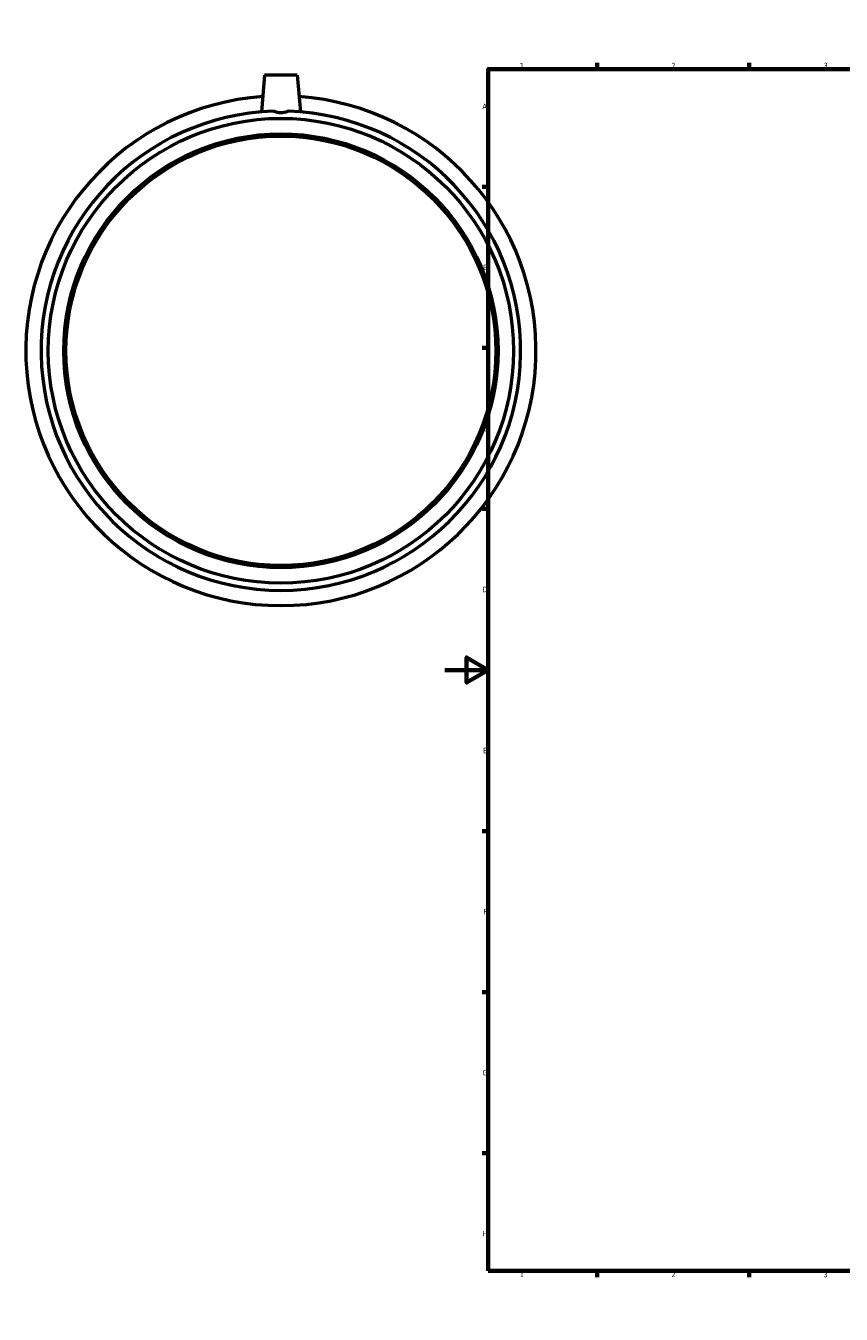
# Model space of a CAD drawing. Header units: millimetres. Extents: x -193 to 1125, y -245 to 1241.
# Tile 1 of 7: x -193 to 183, y 0 to 594. Entities that reach past the tile are written whole.
import ezdxf

# ---------------------------------------------------------------- set-up
doc = ezdxf.new("R2010")
doc.units = ezdxf.units.MM
doc.layers.add('Border (ISO)', color=7, linetype='Continuous', lineweight=70)
doc.layers.add('Visible (ISO)', color=7, linetype='Continuous', lineweight=50)
doc.styles.add('Note Text (ISO)', font='tahoma.ttf')

# ---------------------------------------------------------------- blocks, each defined once
blk = doc.blocks.new('Borders Default Border')
at = {"layer": 'Border (ISO)'}
for p, q in [((70.08, 574), (70.08, 576.9)), ((140.17, 574), (140.17, 576.9)), ((210.25, 574), (210.25, 576.9)), ((280.33, 574), (280.33, 576.9)), ((350.42, 574), (350.42, 576.9)), ((490.58, 574), (490.58, 576.9)), ((560.67, 574), (560.67, 576.9)), ((630.75, 574), (630.75, 576.9)), ((700.83, 574), (700.83, 576.9)), ((770.92, 574), (770.92, 576.9)), ((20, 519.75), (17.1, 519.75)), ((821, 519.75), (823.9, 519.75)), ((20, 445.5), (17.1, 445.5)), ((821, 445.5), (823.9, 445.5)), ((20, 371.25), (17.1, 371.25)), ((821, 371.25), (823.9, 371.25)), ((20, 222.75), (17.1, 222.75)), ((821, 222.75), (823.9, 222.75)), ((20, 148.5), (17.1, 148.5)), ((821, 148.5), (823.9, 148.5)), ((20, 74.25), (17.1, 74.25)), ((821, 74.25), (823.9, 74.25)), ((70.08, 20), (70.08, 17.1)), ((140.17, 20), (140.17, 17.1)), ((210.25, 20), (210.25, 17.1)), ((280.33, 20), (280.33, 17.1)), ((350.42, 20), (350.42, 17.1)), ((490.58, 20), (490.58, 17.1)), ((560.67, 20), (560.67, 17.1)), ((630.75, 20), (630.75, 17.1)), ((700.83, 20), (700.83, 17.1)), ((770.92, 20), (770.92, 17.1))]:
    blk.add_line(p, q, dxfattribs=at)
at = {"layer": 'Border (ISO)', "flags": 128}
for points in [[(420.5, 594), (420.5, 574), (414.73, 584), (426.27, 584), (420.5, 574)], [(20, 20), (20, 574), (821, 574), (821, 20), (20, 20)], [(0, 297), (20, 297), (10, 302.77), (10, 291.23), (20, 297)], [(841, 297), (821, 297), (831, 302.77), (831, 291.23), (821, 297)], [(420.5, 0), (420.5, 20), (414.73, 10), (426.27, 10), (420.5, 20)]]:
    blk.add_lwpolyline(points, dxfattribs=at)
at = {"layer": 'Border (ISO)', "color": 232, "true_color": 0xca0064, "char_height": 2.5, "attachment_point": 7, "style": 'Note Text (ISO)'}
for s, insert in [('1', (34.48, 574.4)), ('2', (104.37, 574.4)), ('3', (174.43, 574.35)), ('4', (244.42, 574.4)), ('5', (314.64, 574.35)), ('6', (384.66, 574.35)), ('7', (454.77, 574.4)), ('8', (524.81, 574.34)), ('9', (594.88, 574.35)), ('10', (664.29, 574.35)), ('11', (734.37, 574.4)), ('12', (804.46, 574.4)), ('A', (17.29, 555.62)), ('A', (821.59, 555.62)), ('B', (17.59, 481.37)), ('B', (821.89, 481.37)), ('C', (17.43, 407.08)), ('C', (821.73, 407.08)), ('D', (17.43, 332.88)), ('D', (821.73, 332.88)), ('E', (17.64, 258.63)), ('E', (821.94, 258.63)), ('F', (17.7, 184.38)), ('F', (822, 184.38)), ('G', (17.31, 110.08)), ('G', (821.61, 110.08)), ('H', (17.44, 35.88)), ('H', (821.74, 35.88)), ('1', (34.48, 17.1)), ('2', (104.37, 17.1)), ('3', (174.43, 17.05)), ('4', (244.42, 17.1)), ('5', (314.64, 17.05)), ('6', (384.66, 17.05)), ('7', (454.77, 17.1)), ('8', (524.81, 17.04)), ('9', (594.88, 17.05)), ('10', (664.29, 17.05)), ('11', (734.37, 17.1)), ('12', (804.46, 17.1))]:
    blk.add_mtext(s, dxfattribs=dict(at, insert=insert))

msp = doc.modelspace()

# ---------------------------------------------------------------- linework, layer by layer
at = {"layer": 'Visible (ISO)'}
for p, q in [((-83.041, 571.177), (-84.521, 554.262)), ((-68.041, 571.177), (-83.041, 571.177)), ((-68.041, 571.177), (-66.562, 554.262))]:
    msp.add_line(p, q, dxfattribs=at)
for radius in [107.136, 100, 99]:
    msp.add_circle((-75.541, 444.177), radius, dxfattribs=at)
for radius, start, end in [(117.5, 94.078601, 85.921399), (110.45, 91.757977, 88.242023)]:
    msp.add_arc((-75.541, 444.177), radius, start, end, dxfattribs=at)
msp.add_open_spline([(-72.153, 554.575), (-72.295, 554.516), (-72.439, 554.46), (-73.514, 554.078), (-74.548, 553.903), (-76.535, 553.903), (-77.569, 554.078), (-78.644, 554.46), (-78.788, 554.516), (-78.93, 554.575)], degree=3, knots=[1.51896432, 1.51896432, 1.51896432, 1.51896432, 1.56614948, 1.56614948, 1.86429364, 1.86429364, 2.16243781, 2.16243781, 2.20962297, 2.20962297, 2.20962297, 2.20962297], dxfattribs=at)

# ---------------------------------------------------------------- block references
msp.add_blockref('Borders Default Border', (0, 0))

doc.saveas('drawing.dxf')
